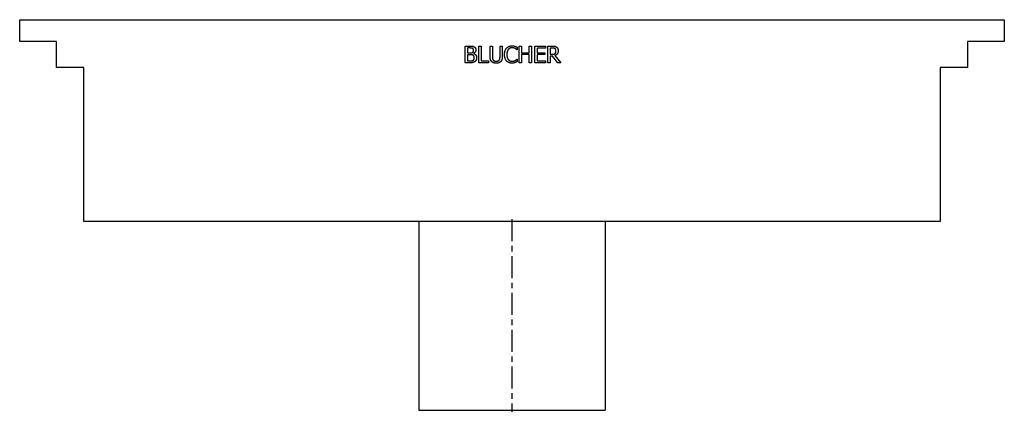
# Model space of a CAD drawing. Extents: x -10.6 to 10.6, y 0 to 8.4.
import ezdxf

# ---------------------------------------------------------------- set-up
doc = ezdxf.new("R2010")
doc.units = 0
doc.header["$MEASUREMENT"] = 0
doc.linetypes.add('CHAIN', pattern=[0.7087, 0.4724, -0.0591, 0.1181, -0.0591])
doc.layers.get('0').update_dxf_attribs({"linetype": 'CONTINUOUS'})

msp = doc.modelspace()

# ---------------------------------------------------------------- linework, layer by layer
for p, q in [((-10.571, 8.386), (10.571, 8.386)), ((-10.571, 7.914), (-10.571, 8.386)), ((10.571, 8.386), (10.571, 7.914)), ((-9.783, 7.914), (-10.571, 7.914)), ((-9.783, 7.362), (-9.783, 7.914)), ((9.783, 7.914), (9.783, 7.362)), ((10.571, 7.914), (9.783, 7.914)), ((-1.003, 7.459), (-1.003, 7.819)), ((-1.003, 7.819), (-0.908, 7.819)), ((-0.955, 7.778), (-0.955, 7.672)), ((-0.909, 7.778), (-0.955, 7.778)), ((-0.955, 7.672), (-0.901, 7.672)), ((-0.955, 7.632), (-0.955, 7.499)), ((-0.901, 7.632), (-0.955, 7.632)), ((-0.826, 7.66), (-0.826, 7.659)), ((-0.711, 7.459), (-0.711, 7.819)), ((-0.711, 7.819), (-0.664, 7.819)), ((-0.664, 7.819), (-0.664, 7.501)), ((-0.47, 7.594), (-0.47, 7.819)), ((-0.47, 7.819), (-0.422, 7.819)), ((-0.422, 7.819), (-0.422, 7.594)), ((-0.257, 7.819), (-0.209, 7.819)), ((-0.257, 7.593), (-0.257, 7.819)), ((-0.209, 7.819), (-0.209, 7.594)), ((0.112, 7.737), (0.108, 7.737)), ((0.112, 7.795), (0.112, 7.737)), ((0.157, 7.819), (0.205, 7.819)), ((0.157, 7.459), (0.157, 7.819)), ((0.205, 7.819), (0.205, 7.677)), ((0.205, 7.677), (0.37, 7.677)), ((0.205, 7.635), (0.205, 7.459)), ((0.37, 7.635), (0.205, 7.635)), ((0.37, 7.677), (0.37, 7.819)), ((0.37, 7.819), (0.418, 7.819)), ((0.37, 7.459), (0.37, 7.635)), ((0.418, 7.819), (0.418, 7.459)), ((0.491, 7.819), (0.716, 7.819)), ((0.491, 7.459), (0.491, 7.819)), ((0.539, 7.776), (0.539, 7.677)), ((0.716, 7.776), (0.539, 7.776)), ((0.539, 7.677), (0.704, 7.677)), ((0.704, 7.635), (0.539, 7.635)), ((0.539, 7.635), (0.539, 7.501)), ((0.704, 7.677), (0.704, 7.635)), ((0.716, 7.819), (0.716, 7.776)), ((0.769, 7.459), (0.769, 7.819)), ((0.769, 7.819), (0.862, 7.819)), ((0.864, 7.777), (0.817, 7.777)), ((0.817, 7.777), (0.817, 7.642)), ((0.817, 7.642), (0.859, 7.642)), ((0.919, 7.615), (1.047, 7.459)), ((-0.9, 7.459), (-1.003, 7.459)), ((-0.955, 7.499), (-0.916, 7.499)), ((-0.503, 7.459), (-0.711, 7.459)), ((-0.664, 7.501), (-0.503, 7.501)), ((-0.503, 7.501), (-0.503, 7.459)), ((0.109, 7.54), (0.112, 7.54)), ((0.112, 7.54), (0.112, 7.483)), ((0.205, 7.459), (0.157, 7.459)), ((0.418, 7.459), (0.37, 7.459)), ((0.716, 7.459), (0.491, 7.459)), ((0.539, 7.501), (0.716, 7.501)), ((0.716, 7.501), (0.716, 7.459)), ((0.817, 7.459), (0.769, 7.459)), ((0.817, 7.602), (0.817, 7.459)), ((0.872, 7.602), (0.817, 7.602)), ((0.985, 7.459), (0.872, 7.602)), ((1.047, 7.459), (0.985, 7.459)), ((-9.193, 7.362), (-9.783, 7.362)), ((-9.193, 4.055), (-9.193, 7.362)), ((9.193, 7.362), (9.193, 4.055)), ((9.783, 7.362), (9.193, 7.362)), ((9.193, 4.055), (-9.193, 4.055)), ((-2, 4.055), (-2, 0)), ((2, 4.055), (2, 0)), ((-2, 0), (2, 0))]:
    msp.add_line(p, q)
at = {"linetype": 'CHAIN'}
msp.add_line((0, 4.1), (0, -0.045), dxfattribs=at)
for points in [[(-0.116, 7.775), (-0.094, 7.8), (-0.035, 7.825), (0.001, 7.825)], [(0.001, 7.825), (0.019, 7.825), (0.051, 7.82), (0.064, 7.816)], [(-0.844, 7.768), (-0.856, 7.775), (-0.884, 7.778), (-0.909, 7.778)], [(-0.908, 7.819), (-0.869, 7.819), (-0.831, 7.814), (-0.813, 7.804)], [(-0.901, 7.672), (-0.879, 7.672), (-0.857, 7.677), (-0.846, 7.684)], [(-0.838, 7.623), (-0.849, 7.629), (-0.876, 7.632), (-0.901, 7.632)], [(-0.846, 7.684), (-0.835, 7.691), (-0.826, 7.714), (-0.826, 7.731)], [(-0.826, 7.731), (-0.826, 7.744), (-0.835, 7.763), (-0.844, 7.768)], [(-0.809, 7.567), (-0.809, 7.588), (-0.821, 7.614), (-0.838, 7.623)], [(-0.776, 7.737), (-0.776, 7.712), (-0.803, 7.672), (-0.826, 7.66)], [(-0.826, 7.659), (-0.794, 7.65), (-0.759, 7.604), (-0.759, 7.569)], [(-0.813, 7.804), (-0.794, 7.794), (-0.776, 7.76), (-0.776, 7.737)], [(-0.161, 7.638), (-0.161, 7.684), (-0.138, 7.751), (-0.116, 7.775)], [(-0.116, 7.499), (-0.137, 7.523), (-0.161, 7.593), (-0.161, 7.638)], [(-0.079, 7.747), (-0.094, 7.729), (-0.111, 7.673), (-0.111, 7.638)], [(-0.111, 7.638), (-0.111, 7.601), (-0.093, 7.548), (-0.078, 7.529)], [(0.001, 7.784), (-0.022, 7.784), (-0.063, 7.765), (-0.079, 7.747)], [(0.068, 7.767), (0.054, 7.775), (0.022, 7.784), (0.001, 7.784)], [(0.064, 7.816), (0.076, 7.812), (0.1, 7.801), (0.112, 7.795)], [(0.108, 7.737), (0.102, 7.743), (0.082, 7.759), (0.068, 7.767)], [(0.859, 7.642), (0.879, 7.642), (0.912, 7.649), (0.924, 7.66)], [(0.862, 7.819), (0.893, 7.819), (0.934, 7.812), (0.953, 7.8)], [(0.921, 7.765), (0.911, 7.772), (0.884, 7.777), (0.864, 7.777)], [(0.994, 7.721), (0.994, 7.681), (0.954, 7.628), (0.919, 7.615)], [(0.944, 7.717), (0.944, 7.733), (0.933, 7.757), (0.921, 7.765)], [(0.924, 7.66), (0.934, 7.67), (0.944, 7.698), (0.944, 7.717)], [(0.953, 7.8), (0.972, 7.787), (0.994, 7.749), (0.994, 7.721)], [(-0.916, 7.499), (-0.885, 7.499), (-0.849, 7.505), (-0.835, 7.515)], [(-0.796, 7.488), (-0.817, 7.472), (-0.863, 7.459), (-0.9, 7.459)], [(-0.835, 7.515), (-0.821, 7.524), (-0.809, 7.548), (-0.809, 7.567)], [(-0.759, 7.569), (-0.759, 7.542), (-0.779, 7.501), (-0.796, 7.488)], [(-0.435, 7.484), (-0.454, 7.503), (-0.47, 7.555), (-0.47, 7.594)], [(-0.339, 7.451), (-0.371, 7.451), (-0.418, 7.468), (-0.435, 7.484)], [(-0.422, 7.594), (-0.422, 7.569), (-0.415, 7.535), (-0.406, 7.521)], [(-0.406, 7.521), (-0.397, 7.507), (-0.363, 7.492), (-0.339, 7.492)], [(-0.339, 7.492), (-0.317, 7.492), (-0.282, 7.507), (-0.272, 7.521)], [(-0.243, 7.484), (-0.261, 7.467), (-0.306, 7.451), (-0.339, 7.451)], [(-0.272, 7.521), (-0.263, 7.535), (-0.257, 7.569), (-0.257, 7.593)], [(-0.209, 7.594), (-0.209, 7.556), (-0.224, 7.503), (-0.243, 7.484)], [(0, 7.452), (-0.035, 7.452), (-0.094, 7.476), (-0.116, 7.499)], [(-0.078, 7.529), (-0.063, 7.512), (-0.022, 7.494), (0.001, 7.494)], [(0.064, 7.463), (0.049, 7.457), (0.022, 7.452), (0, 7.452)], [(0.001, 7.494), (0.021, 7.494), (0.057, 7.504), (0.07, 7.511)], [(0.112, 7.483), (0.1, 7.478), (0.079, 7.467), (0.064, 7.463)], [(0.07, 7.511), (0.084, 7.519), (0.103, 7.535), (0.109, 7.54)]]:
    msp.add_open_spline(points, degree=2)

doc.saveas('drawing.dxf')
